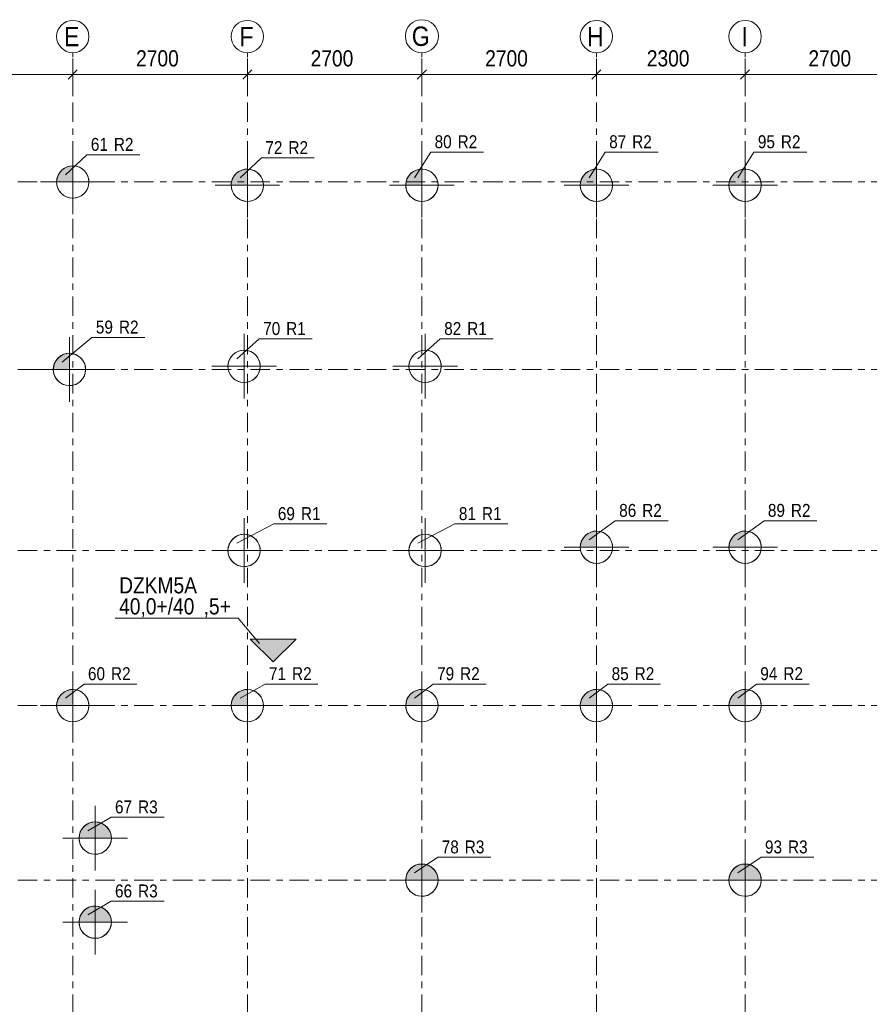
# Model space of a CAD drawing. Header units: millimetres. Extents: x -961 to -120, y -1265 to -671.
# Tile 8 of 12: x -725 to -593, y -988 to -835. Entities that reach past the tile are written whole.
import ezdxf

# ---------------------------------------------------------------- set-up
doc = ezdxf.new("R2010")
doc.units = ezdxf.units.MM
doc.linetypes.add('XKITLINE00', pattern=[0])
doc.linetypes.add('XKITLINE03', pattern=[6, 3, -1, 1, -1])
for name, color, linetype, lineweight in [('Offset', 4, 'Continuous', 0), ('Onderdeel', 2, 'Continuous', 0), ('Onderdeel label', 2, 'Continuous', 0), ('Stramien', 4, 'Continuous', 0), ('Symbool tekst', 7, 'Continuous', 0)]:
    doc.layers.add(name, color=color, linetype=linetype, lineweight=lineweight)
doc.styles.add('ARIAL', font='arial.ttf')

msp = doc.modelspace()

# ---------------------------------------------------------------- hatches: boundary and pattern name
at = {"layer": 'Onderdeel'}
msp.add_hatch(color=256, dxfattribs=at).paths.add_polyline_path([(-681.77, -931.01), (-685.31, -934.55), (-688.85, -931.01)], flags=17)
at = {"layer": 'Symbool tekst'}
for points in [[(-718.81, -860.31), (-718.81, -860.25), (-718.81, -860.19), (-718.8, -860.13), (-718.8, -860.07), (-718.79, -860.01), (-718.78, -859.95), (-718.77, -859.89), (-718.76, -859.83), (-718.74, -859.77), (-718.73, -859.71), (-718.71, -859.65), (-718.69, -859.59), (-718.67, -859.54), (-718.65, -859.48), (-718.63, -859.42), (-718.61, -859.37), (-718.58, -859.31), (-718.56, -859.26), (-718.53, -859.2), (-718.5, -859.15), (-718.47, -859.09), (-718.44, -859.04), (-718.41, -858.99), (-718.37, -858.94), (-718.34, -858.89), (-718.3, -858.84), (-718.27, -858.79), (-718.23, -858.74), (-718.19, -858.7), (-718.15, -858.65), (-718.11, -858.61), (-718.06, -858.56), (-718.02, -858.52), (-717.98, -858.48), (-717.93, -858.44), (-717.88, -858.4), (-717.84, -858.36), (-717.79, -858.32), (-717.74, -858.29), (-717.69, -858.25), (-717.64, -858.22), (-717.59, -858.19), (-717.53, -858.16), (-717.48, -858.13), (-717.43, -858.1), (-717.37, -858.07), (-717.32, -858.04), (-717.26, -858.02), (-717.21, -858), (-717.15, -857.97), (-717.09, -857.95), (-717.03, -857.93), (-716.97, -857.92), (-716.92, -857.9), (-716.86, -857.89), (-716.8, -857.87), (-716.74, -857.86), (-716.68, -857.85), (-716.62, -857.84), (-716.56, -857.83), (-716.5, -857.82), (-716.44, -857.82), (-716.38, -857.82), (-716.31, -857.81), (-716.31, -860.31)], [(-691.81, -860.81), (-691.81, -860.75), (-691.81, -860.69), (-691.8, -860.63), (-691.8, -860.57), (-691.79, -860.51), (-691.78, -860.45), (-691.77, -860.39), (-691.76, -860.33), (-691.74, -860.27), (-691.73, -860.21), (-691.71, -860.15), (-691.69, -860.09), (-691.67, -860.04), (-691.65, -859.98), (-691.63, -859.92), (-691.61, -859.87), (-691.58, -859.81), (-691.56, -859.76), (-691.53, -859.7), (-691.5, -859.65), (-691.47, -859.59), (-691.44, -859.54), (-691.41, -859.49), (-691.37, -859.44), (-691.34, -859.39), (-691.3, -859.34), (-691.27, -859.29), (-691.23, -859.24), (-691.19, -859.2), (-691.15, -859.15), (-691.11, -859.11), (-691.06, -859.06), (-691.02, -859.02), (-690.98, -858.98), (-690.93, -858.94), (-690.88, -858.9), (-690.84, -858.86), (-690.79, -858.82), (-690.74, -858.79), (-690.69, -858.75), (-690.64, -858.72), (-690.59, -858.69), (-690.53, -858.66), (-690.48, -858.63), (-690.43, -858.6), (-690.37, -858.57), (-690.32, -858.54), (-690.26, -858.52), (-690.21, -858.5), (-690.15, -858.47), (-690.09, -858.45), (-690.03, -858.43), (-689.97, -858.42), (-689.92, -858.4), (-689.86, -858.39), (-689.8, -858.37), (-689.74, -858.36), (-689.68, -858.35), (-689.62, -858.34), (-689.56, -858.33), (-689.5, -858.32), (-689.44, -858.32), (-689.38, -858.32), (-689.31, -858.31), (-689.31, -860.81)], [(-664.81, -860.81), (-664.81, -860.75), (-664.81, -860.69), (-664.8, -860.63), (-664.8, -860.57), (-664.79, -860.51), (-664.78, -860.45), (-664.77, -860.39), (-664.76, -860.33), (-664.74, -860.27), (-664.73, -860.21), (-664.71, -860.15), (-664.69, -860.09), (-664.67, -860.04), (-664.65, -859.98), (-664.63, -859.92), (-664.61, -859.87), (-664.58, -859.81), (-664.56, -859.76), (-664.53, -859.7), (-664.5, -859.65), (-664.47, -859.59), (-664.44, -859.54), (-664.41, -859.49), (-664.37, -859.44), (-664.34, -859.39), (-664.3, -859.34), (-664.27, -859.29), (-664.23, -859.24), (-664.19, -859.2), (-664.15, -859.15), (-664.11, -859.11), (-664.06, -859.06), (-664.02, -859.02), (-663.98, -858.98), (-663.93, -858.94), (-663.88, -858.9), (-663.84, -858.86), (-663.79, -858.82), (-663.74, -858.79), (-663.69, -858.75), (-663.64, -858.72), (-663.59, -858.69), (-663.53, -858.66), (-663.48, -858.63), (-663.43, -858.6), (-663.37, -858.57), (-663.32, -858.54), (-663.26, -858.52), (-663.21, -858.5), (-663.15, -858.47), (-663.09, -858.45), (-663.03, -858.43), (-662.97, -858.42), (-662.92, -858.4), (-662.86, -858.39), (-662.8, -858.37), (-662.74, -858.36), (-662.68, -858.35), (-662.62, -858.34), (-662.56, -858.33), (-662.5, -858.32), (-662.44, -858.32), (-662.38, -858.32), (-662.31, -858.31), (-662.31, -860.81)], [(-637.81, -860.81), (-637.81, -860.75), (-637.81, -860.69), (-637.8, -860.63), (-637.8, -860.57), (-637.79, -860.51), (-637.78, -860.45), (-637.77, -860.39), (-637.76, -860.33), (-637.74, -860.27), (-637.73, -860.21), (-637.71, -860.15), (-637.69, -860.09), (-637.67, -860.04), (-637.65, -859.98), (-637.63, -859.92), (-637.61, -859.87), (-637.58, -859.81), (-637.56, -859.76), (-637.53, -859.7), (-637.5, -859.65), (-637.47, -859.59), (-637.44, -859.54), (-637.41, -859.49), (-637.37, -859.44), (-637.34, -859.39), (-637.3, -859.34), (-637.27, -859.29), (-637.23, -859.24), (-637.19, -859.2), (-637.15, -859.15), (-637.11, -859.11), (-637.06, -859.06), (-637.02, -859.02), (-636.98, -858.98), (-636.93, -858.94), (-636.88, -858.9), (-636.84, -858.86), (-636.79, -858.82), (-636.74, -858.79), (-636.69, -858.75), (-636.64, -858.72), (-636.59, -858.69), (-636.53, -858.66), (-636.48, -858.63), (-636.43, -858.6), (-636.37, -858.57), (-636.32, -858.54), (-636.26, -858.52), (-636.21, -858.5), (-636.15, -858.47), (-636.09, -858.45), (-636.03, -858.43), (-635.97, -858.42), (-635.92, -858.4), (-635.86, -858.39), (-635.8, -858.37), (-635.74, -858.36), (-635.68, -858.35), (-635.62, -858.34), (-635.56, -858.33), (-635.5, -858.32), (-635.44, -858.32), (-635.38, -858.32), (-635.31, -858.31), (-635.31, -860.81)], [(-614.81, -860.81), (-614.81, -860.75), (-614.81, -860.69), (-614.8, -860.63), (-614.8, -860.57), (-614.79, -860.51), (-614.78, -860.45), (-614.77, -860.39), (-614.76, -860.33), (-614.74, -860.27), (-614.73, -860.21), (-614.71, -860.15), (-614.69, -860.09), (-614.67, -860.04), (-614.65, -859.98), (-614.63, -859.92), (-614.61, -859.87), (-614.58, -859.81), (-614.56, -859.76), (-614.53, -859.7), (-614.5, -859.65), (-614.47, -859.59), (-614.44, -859.54), (-614.41, -859.49), (-614.37, -859.44), (-614.34, -859.39), (-614.3, -859.34), (-614.27, -859.29), (-614.23, -859.24), (-614.19, -859.2), (-614.15, -859.15), (-614.11, -859.11), (-614.06, -859.06), (-614.02, -859.02), (-613.98, -858.98), (-613.93, -858.94), (-613.88, -858.9), (-613.84, -858.86), (-613.79, -858.82), (-613.74, -858.79), (-613.69, -858.75), (-613.64, -858.72), (-613.59, -858.69), (-613.53, -858.66), (-613.48, -858.63), (-613.43, -858.6), (-613.37, -858.57), (-613.32, -858.54), (-613.26, -858.52), (-613.21, -858.5), (-613.15, -858.47), (-613.09, -858.45), (-613.03, -858.43), (-612.97, -858.42), (-612.92, -858.4), (-612.86, -858.39), (-612.8, -858.37), (-612.74, -858.36), (-612.68, -858.35), (-612.62, -858.34), (-612.56, -858.33), (-612.5, -858.32), (-612.44, -858.32), (-612.38, -858.32), (-612.31, -858.31), (-612.31, -860.81)], [(-719.32, -889.31), (-719.31, -889.25), (-719.31, -889.19), (-719.3, -889.13), (-719.3, -889.07), (-719.29, -889.01), (-719.28, -888.95), (-719.27, -888.89), (-719.26, -888.83), (-719.24, -888.77), (-719.23, -888.71), (-719.21, -888.65), (-719.19, -888.59), (-719.18, -888.54), (-719.15, -888.48), (-719.13, -888.42), (-719.11, -888.37), (-719.08, -888.31), (-719.06, -888.26), (-719.03, -888.2), (-719, -888.15), (-718.97, -888.09), (-718.94, -888.04), (-718.91, -887.99), (-718.88, -887.94), (-718.84, -887.89), (-718.81, -887.84), (-718.77, -887.79), (-718.73, -887.74), (-718.69, -887.7), (-718.65, -887.65), (-718.61, -887.61), (-718.57, -887.56), (-718.52, -887.52), (-718.48, -887.48), (-718.43, -887.44), (-718.39, -887.4), (-718.34, -887.36), (-718.29, -887.32), (-718.24, -887.29), (-718.19, -887.25), (-718.14, -887.22), (-718.09, -887.19), (-718.04, -887.16), (-717.98, -887.13), (-717.93, -887.1), (-717.87, -887.07), (-717.82, -887.04), (-717.76, -887.02), (-717.71, -887), (-717.65, -886.97), (-717.59, -886.95), (-717.53, -886.93), (-717.48, -886.92), (-717.42, -886.9), (-717.36, -886.89), (-717.3, -886.87), (-717.24, -886.86), (-717.18, -886.85), (-717.12, -886.84), (-717.06, -886.83), (-717, -886.82), (-716.94, -886.82), (-716.88, -886.82), (-716.82, -886.81), (-716.82, -889.31)], [(-637.81, -916.81), (-637.81, -916.75), (-637.81, -916.69), (-637.8, -916.63), (-637.8, -916.57), (-637.79, -916.51), (-637.78, -916.45), (-637.77, -916.39), (-637.76, -916.33), (-637.74, -916.27), (-637.73, -916.21), (-637.71, -916.15), (-637.69, -916.09), (-637.67, -916.04), (-637.65, -915.98), (-637.63, -915.92), (-637.61, -915.87), (-637.58, -915.81), (-637.56, -915.76), (-637.53, -915.7), (-637.5, -915.65), (-637.47, -915.59), (-637.44, -915.54), (-637.41, -915.49), (-637.37, -915.44), (-637.34, -915.39), (-637.3, -915.34), (-637.27, -915.29), (-637.23, -915.24), (-637.19, -915.2), (-637.15, -915.15), (-637.11, -915.11), (-637.06, -915.06), (-637.02, -915.02), (-636.98, -914.98), (-636.93, -914.94), (-636.88, -914.9), (-636.84, -914.86), (-636.79, -914.82), (-636.74, -914.79), (-636.69, -914.75), (-636.64, -914.72), (-636.59, -914.69), (-636.53, -914.66), (-636.48, -914.63), (-636.43, -914.6), (-636.37, -914.57), (-636.32, -914.54), (-636.26, -914.52), (-636.21, -914.5), (-636.15, -914.47), (-636.09, -914.45), (-636.03, -914.43), (-635.97, -914.42), (-635.92, -914.4), (-635.86, -914.39), (-635.8, -914.37), (-635.74, -914.36), (-635.68, -914.35), (-635.62, -914.34), (-635.56, -914.33), (-635.5, -914.32), (-635.44, -914.32), (-635.38, -914.32), (-635.31, -914.31), (-635.31, -916.81)], [(-614.81, -916.81), (-614.81, -916.75), (-614.81, -916.69), (-614.8, -916.63), (-614.8, -916.57), (-614.79, -916.51), (-614.78, -916.45), (-614.77, -916.39), (-614.76, -916.33), (-614.74, -916.27), (-614.73, -916.21), (-614.71, -916.15), (-614.69, -916.09), (-614.67, -916.04), (-614.65, -915.98), (-614.63, -915.92), (-614.61, -915.87), (-614.58, -915.81), (-614.56, -915.76), (-614.53, -915.7), (-614.5, -915.65), (-614.47, -915.59), (-614.44, -915.54), (-614.41, -915.49), (-614.37, -915.44), (-614.34, -915.39), (-614.3, -915.34), (-614.27, -915.29), (-614.23, -915.24), (-614.19, -915.2), (-614.15, -915.15), (-614.11, -915.11), (-614.06, -915.06), (-614.02, -915.02), (-613.98, -914.98), (-613.93, -914.94), (-613.88, -914.9), (-613.84, -914.86), (-613.79, -914.82), (-613.74, -914.79), (-613.69, -914.75), (-613.64, -914.72), (-613.59, -914.69), (-613.53, -914.66), (-613.48, -914.63), (-613.43, -914.6), (-613.37, -914.57), (-613.32, -914.54), (-613.26, -914.52), (-613.21, -914.5), (-613.15, -914.47), (-613.09, -914.45), (-613.03, -914.43), (-612.97, -914.42), (-612.92, -914.4), (-612.86, -914.39), (-612.8, -914.37), (-612.74, -914.36), (-612.68, -914.35), (-612.62, -914.34), (-612.56, -914.33), (-612.5, -914.32), (-612.44, -914.32), (-612.38, -914.32), (-612.31, -914.31), (-612.31, -916.81)], [(-718.81, -941.31), (-718.81, -941.25), (-718.81, -941.19), (-718.8, -941.13), (-718.8, -941.07), (-718.79, -941.01), (-718.78, -940.95), (-718.77, -940.89), (-718.76, -940.83), (-718.74, -940.77), (-718.73, -940.71), (-718.71, -940.65), (-718.69, -940.59), (-718.67, -940.54), (-718.65, -940.48), (-718.63, -940.42), (-718.61, -940.37), (-718.58, -940.31), (-718.56, -940.26), (-718.53, -940.2), (-718.5, -940.15), (-718.47, -940.09), (-718.44, -940.04), (-718.41, -939.99), (-718.37, -939.94), (-718.34, -939.89), (-718.3, -939.84), (-718.27, -939.79), (-718.23, -939.74), (-718.19, -939.7), (-718.15, -939.65), (-718.11, -939.61), (-718.06, -939.56), (-718.02, -939.52), (-717.98, -939.48), (-717.93, -939.44), (-717.88, -939.4), (-717.84, -939.36), (-717.79, -939.32), (-717.74, -939.29), (-717.69, -939.25), (-717.64, -939.22), (-717.59, -939.19), (-717.53, -939.16), (-717.48, -939.13), (-717.43, -939.1), (-717.37, -939.07), (-717.32, -939.04), (-717.26, -939.02), (-717.21, -939), (-717.15, -938.97), (-717.09, -938.95), (-717.03, -938.93), (-716.97, -938.92), (-716.92, -938.9), (-716.86, -938.89), (-716.8, -938.87), (-716.74, -938.86), (-716.68, -938.85), (-716.62, -938.84), (-716.56, -938.83), (-716.5, -938.82), (-716.44, -938.82), (-716.38, -938.82), (-716.31, -938.81), (-716.31, -941.31)], [(-691.81, -941.31), (-691.81, -941.25), (-691.81, -941.19), (-691.8, -941.13), (-691.8, -941.07), (-691.79, -941.01), (-691.78, -940.95), (-691.77, -940.89), (-691.76, -940.83), (-691.74, -940.77), (-691.73, -940.71), (-691.71, -940.65), (-691.69, -940.59), (-691.67, -940.54), (-691.65, -940.48), (-691.63, -940.42), (-691.61, -940.37), (-691.58, -940.31), (-691.56, -940.26), (-691.53, -940.2), (-691.5, -940.15), (-691.47, -940.09), (-691.44, -940.04), (-691.41, -939.99), (-691.37, -939.94), (-691.34, -939.89), (-691.3, -939.84), (-691.27, -939.79), (-691.23, -939.74), (-691.19, -939.7), (-691.15, -939.65), (-691.11, -939.61), (-691.06, -939.56), (-691.02, -939.52), (-690.98, -939.48), (-690.93, -939.44), (-690.88, -939.4), (-690.84, -939.36), (-690.79, -939.32), (-690.74, -939.29), (-690.69, -939.25), (-690.64, -939.22), (-690.59, -939.19), (-690.53, -939.16), (-690.48, -939.13), (-690.43, -939.1), (-690.37, -939.07), (-690.32, -939.04), (-690.26, -939.02), (-690.21, -939), (-690.15, -938.97), (-690.09, -938.95), (-690.03, -938.93), (-689.97, -938.92), (-689.92, -938.9), (-689.86, -938.89), (-689.8, -938.87), (-689.74, -938.86), (-689.68, -938.85), (-689.62, -938.84), (-689.56, -938.83), (-689.5, -938.82), (-689.44, -938.82), (-689.38, -938.82), (-689.31, -938.81), (-689.31, -941.31)], [(-664.81, -941.31), (-664.81, -941.25), (-664.81, -941.19), (-664.8, -941.13), (-664.8, -941.07), (-664.79, -941.01), (-664.78, -940.95), (-664.77, -940.89), (-664.76, -940.83), (-664.74, -940.77), (-664.73, -940.71), (-664.71, -940.65), (-664.69, -940.59), (-664.67, -940.54), (-664.65, -940.48), (-664.63, -940.42), (-664.61, -940.37), (-664.58, -940.31), (-664.56, -940.26), (-664.53, -940.2), (-664.5, -940.15), (-664.47, -940.09), (-664.44, -940.04), (-664.41, -939.99), (-664.37, -939.94), (-664.34, -939.89), (-664.3, -939.84), (-664.27, -939.79), (-664.23, -939.74), (-664.19, -939.7), (-664.15, -939.65), (-664.11, -939.61), (-664.06, -939.56), (-664.02, -939.52), (-663.98, -939.48), (-663.93, -939.44), (-663.88, -939.4), (-663.84, -939.36), (-663.79, -939.32), (-663.74, -939.29), (-663.69, -939.25), (-663.64, -939.22), (-663.59, -939.19), (-663.53, -939.16), (-663.48, -939.13), (-663.43, -939.1), (-663.37, -939.07), (-663.32, -939.04), (-663.26, -939.02), (-663.21, -939), (-663.15, -938.97), (-663.09, -938.95), (-663.03, -938.93), (-662.97, -938.92), (-662.92, -938.9), (-662.86, -938.89), (-662.8, -938.87), (-662.74, -938.86), (-662.68, -938.85), (-662.62, -938.84), (-662.56, -938.83), (-662.5, -938.82), (-662.44, -938.82), (-662.38, -938.82), (-662.31, -938.81), (-662.31, -941.31)], [(-637.81, -941.31), (-637.81, -941.25), (-637.81, -941.19), (-637.8, -941.13), (-637.8, -941.07), (-637.79, -941.01), (-637.78, -940.95), (-637.77, -940.89), (-637.76, -940.83), (-637.74, -940.77), (-637.73, -940.71), (-637.71, -940.65), (-637.69, -940.59), (-637.67, -940.54), (-637.65, -940.48), (-637.63, -940.42), (-637.61, -940.37), (-637.58, -940.31), (-637.56, -940.26), (-637.53, -940.2), (-637.5, -940.15), (-637.47, -940.09), (-637.44, -940.04), (-637.41, -939.99), (-637.37, -939.94), (-637.34, -939.89), (-637.3, -939.84), (-637.27, -939.79), (-637.23, -939.74), (-637.19, -939.7), (-637.15, -939.65), (-637.11, -939.61), (-637.06, -939.56), (-637.02, -939.52), (-636.98, -939.48), (-636.93, -939.44), (-636.88, -939.4), (-636.84, -939.36), (-636.79, -939.32), (-636.74, -939.29), (-636.69, -939.25), (-636.64, -939.22), (-636.59, -939.19), (-636.53, -939.16), (-636.48, -939.13), (-636.43, -939.1), (-636.37, -939.07), (-636.32, -939.04), (-636.26, -939.02), (-636.21, -939), (-636.15, -938.97), (-636.09, -938.95), (-636.03, -938.93), (-635.97, -938.92), (-635.92, -938.9), (-635.86, -938.89), (-635.8, -938.87), (-635.74, -938.86), (-635.68, -938.85), (-635.62, -938.84), (-635.56, -938.83), (-635.5, -938.82), (-635.44, -938.82), (-635.38, -938.82), (-635.31, -938.81), (-635.31, -941.31)], [(-614.81, -941.31), (-614.81, -941.25), (-614.81, -941.19), (-614.8, -941.13), (-614.8, -941.07), (-614.79, -941.01), (-614.78, -940.95), (-614.77, -940.89), (-614.76, -940.83), (-614.74, -940.77), (-614.73, -940.71), (-614.71, -940.65), (-614.69, -940.59), (-614.67, -940.54), (-614.65, -940.48), (-614.63, -940.42), (-614.61, -940.37), (-614.58, -940.31), (-614.56, -940.26), (-614.53, -940.2), (-614.5, -940.15), (-614.47, -940.09), (-614.44, -940.04), (-614.41, -939.99), (-614.37, -939.94), (-614.34, -939.89), (-614.3, -939.84), (-614.27, -939.79), (-614.23, -939.74), (-614.19, -939.7), (-614.15, -939.65), (-614.11, -939.61), (-614.06, -939.56), (-614.02, -939.52), (-613.98, -939.48), (-613.93, -939.44), (-613.88, -939.4), (-613.84, -939.36), (-613.79, -939.32), (-613.74, -939.29), (-613.69, -939.25), (-613.64, -939.22), (-613.59, -939.19), (-613.53, -939.16), (-613.48, -939.13), (-613.43, -939.1), (-613.37, -939.07), (-613.32, -939.04), (-613.26, -939.02), (-613.21, -939), (-613.15, -938.97), (-613.09, -938.95), (-613.03, -938.93), (-612.97, -938.92), (-612.92, -938.9), (-612.86, -938.89), (-612.8, -938.87), (-612.74, -938.86), (-612.68, -938.85), (-612.62, -938.84), (-612.56, -938.83), (-612.5, -938.82), (-612.44, -938.82), (-612.38, -938.82), (-612.31, -938.81), (-612.31, -941.31)], [(-715.33, -961.75), (-715.33, -961.69), (-715.33, -961.63), (-715.32, -961.57), (-715.31, -961.51), (-715.3, -961.45), (-715.29, -961.39), (-715.28, -961.33), (-715.26, -961.27), (-715.25, -961.21), (-715.23, -961.15), (-715.22, -961.09), (-715.2, -961.04), (-715.18, -960.98), (-715.15, -960.92), (-715.13, -960.87), (-715.11, -960.81), (-715.08, -960.76), (-715.05, -960.7), (-715.02, -960.65), (-714.99, -960.59), (-714.96, -960.54), (-714.93, -960.49), (-714.9, -960.44), (-714.86, -960.39), (-714.83, -960.34), (-714.79, -960.29), (-714.75, -960.24), (-714.71, -960.2), (-714.67, -960.15), (-714.63, -960.11), (-714.59, -960.06), (-714.54, -960.02), (-714.5, -959.98), (-714.45, -959.94), (-714.41, -959.9), (-714.36, -959.86), (-714.31, -959.82), (-714.26, -959.79), (-714.21, -959.75), (-714.16, -959.72), (-714.11, -959.69), (-714.06, -959.66), (-714, -959.63), (-713.95, -959.6), (-713.89, -959.57), (-713.84, -959.54), (-713.78, -959.52), (-713.73, -959.5), (-713.67, -959.47), (-713.61, -959.45), (-713.56, -959.43), (-713.5, -959.42), (-713.44, -959.4), (-713.38, -959.39), (-713.32, -959.37), (-713.26, -959.36), (-713.2, -959.35), (-713.14, -959.34), (-713.08, -959.33), (-713.02, -959.32), (-712.96, -959.32), (-712.9, -959.32), (-712.84, -959.31), (-712.78, -959.32), (-712.71, -959.32), (-712.65, -959.32), (-712.59, -959.33), (-712.53, -959.34), (-712.47, -959.35), (-712.41, -959.36), (-712.35, -959.37), (-712.29, -959.39), (-712.23, -959.4), (-712.18, -959.42), (-712.12, -959.43), (-712.06, -959.45), (-712, -959.47), (-711.95, -959.5), (-711.89, -959.52), (-711.83, -959.54), (-711.78, -959.57), (-711.72, -959.6), (-711.67, -959.63), (-711.62, -959.66), (-711.56, -959.69), (-711.51, -959.72), (-711.46, -959.75), (-711.41, -959.79), (-711.36, -959.82), (-711.31, -959.86), (-711.27, -959.9), (-711.22, -959.94), (-711.17, -959.98), (-711.13, -960.02), (-711.09, -960.06), (-711.04, -960.11), (-711, -960.15), (-710.96, -960.2), (-710.92, -960.24), (-710.88, -960.29), (-710.85, -960.34), (-710.81, -960.39), (-710.78, -960.44), (-710.74, -960.49), (-710.71, -960.54), (-710.68, -960.59), (-710.65, -960.65), (-710.62, -960.7), (-710.59, -960.76), (-710.57, -960.81), (-710.54, -960.87), (-710.52, -960.92), (-710.5, -960.98), (-710.48, -961.04), (-710.46, -961.09), (-710.44, -961.15), (-710.42, -961.21), (-710.41, -961.27), (-710.39, -961.33), (-710.38, -961.39), (-710.37, -961.45), (-710.36, -961.51), (-710.35, -961.57), (-710.35, -961.63), (-710.34, -961.69), (-710.34, -961.75), (-710.34, -961.81), (-715.34, -961.81)], [(-664.81, -968.25), (-664.81, -968.19), (-664.8, -968.13), (-664.8, -968.07), (-664.79, -968.01), (-664.78, -967.95), (-664.77, -967.89), (-664.76, -967.83), (-664.74, -967.77), (-664.73, -967.71), (-664.71, -967.65), (-664.69, -967.59), (-664.67, -967.54), (-664.65, -967.48), (-664.63, -967.42), (-664.61, -967.37), (-664.58, -967.31), (-664.56, -967.26), (-664.53, -967.2), (-664.5, -967.15), (-664.47, -967.09), (-664.44, -967.04), (-664.41, -966.99), (-664.37, -966.94), (-664.34, -966.89), (-664.3, -966.84), (-664.27, -966.79), (-664.23, -966.74), (-664.19, -966.7), (-664.15, -966.65), (-664.11, -966.61), (-664.06, -966.56), (-664.02, -966.52), (-663.98, -966.48), (-663.93, -966.44), (-663.88, -966.4), (-663.84, -966.36), (-663.79, -966.32), (-663.74, -966.29), (-663.69, -966.25), (-663.64, -966.22), (-663.59, -966.19), (-663.53, -966.16), (-663.48, -966.13), (-663.43, -966.1), (-663.37, -966.07), (-663.32, -966.04), (-663.26, -966.02), (-663.21, -966), (-663.15, -965.97), (-663.09, -965.95), (-663.03, -965.93), (-662.97, -965.92), (-662.92, -965.9), (-662.86, -965.89), (-662.8, -965.87), (-662.74, -965.86), (-662.68, -965.85), (-662.62, -965.84), (-662.56, -965.83), (-662.5, -965.82), (-662.44, -965.82), (-662.38, -965.82), (-662.31, -965.81), (-662.25, -965.82), (-662.19, -965.82), (-662.13, -965.82), (-662.07, -965.83), (-662.01, -965.84), (-661.95, -965.85), (-661.89, -965.86), (-661.83, -965.87), (-661.77, -965.89), (-661.71, -965.9), (-661.65, -965.92), (-661.6, -965.93), (-661.54, -965.95), (-661.48, -965.97), (-661.42, -966), (-661.37, -966.02), (-661.31, -966.04), (-661.26, -966.07), (-661.2, -966.1), (-661.15, -966.13), (-661.09, -966.16), (-661.04, -966.19), (-660.99, -966.22), (-660.94, -966.25), (-660.89, -966.29), (-660.84, -966.32), (-660.79, -966.36), (-660.74, -966.4), (-660.7, -966.44), (-660.65, -966.48), (-660.61, -966.52), (-660.56, -966.56), (-660.52, -966.61), (-660.48, -966.65), (-660.44, -966.7), (-660.4, -966.74), (-660.36, -966.79), (-660.32, -966.84), (-660.29, -966.89), (-660.25, -966.94), (-660.22, -966.99), (-660.19, -967.04), (-660.16, -967.09), (-660.13, -967.15), (-660.1, -967.2), (-660.07, -967.26), (-660.05, -967.31), (-660.02, -967.37), (-660, -967.42), (-659.98, -967.48), (-659.95, -967.54), (-659.94, -967.59), (-659.92, -967.65), (-659.9, -967.71), (-659.89, -967.77), (-659.87, -967.83), (-659.86, -967.89), (-659.85, -967.95), (-659.84, -968.01), (-659.83, -968.07), (-659.83, -968.13), (-659.82, -968.19), (-659.82, -968.25), (-659.81, -968.31), (-664.81, -968.31)], [(-614.81, -968.25), (-614.81, -968.19), (-614.8, -968.13), (-614.8, -968.07), (-614.79, -968.01), (-614.78, -967.95), (-614.77, -967.89), (-614.76, -967.83), (-614.74, -967.77), (-614.73, -967.71), (-614.71, -967.65), (-614.69, -967.59), (-614.67, -967.54), (-614.65, -967.48), (-614.63, -967.42), (-614.61, -967.37), (-614.58, -967.31), (-614.56, -967.26), (-614.53, -967.2), (-614.5, -967.15), (-614.47, -967.09), (-614.44, -967.04), (-614.41, -966.99), (-614.37, -966.94), (-614.34, -966.89), (-614.3, -966.84), (-614.27, -966.79), (-614.23, -966.74), (-614.19, -966.7), (-614.15, -966.65), (-614.11, -966.61), (-614.06, -966.56), (-614.02, -966.52), (-613.98, -966.48), (-613.93, -966.44), (-613.88, -966.4), (-613.84, -966.36), (-613.79, -966.32), (-613.74, -966.29), (-613.69, -966.25), (-613.64, -966.22), (-613.59, -966.19), (-613.53, -966.16), (-613.48, -966.13), (-613.43, -966.1), (-613.37, -966.07), (-613.32, -966.04), (-613.26, -966.02), (-613.21, -966), (-613.15, -965.97), (-613.09, -965.95), (-613.03, -965.93), (-612.97, -965.92), (-612.92, -965.9), (-612.86, -965.89), (-612.8, -965.87), (-612.74, -965.86), (-612.68, -965.85), (-612.62, -965.84), (-612.56, -965.83), (-612.5, -965.82), (-612.44, -965.82), (-612.38, -965.82), (-612.31, -965.81), (-612.25, -965.82), (-612.19, -965.82), (-612.13, -965.82), (-612.07, -965.83), (-612.01, -965.84), (-611.95, -965.85), (-611.89, -965.86), (-611.83, -965.87), (-611.77, -965.89), (-611.71, -965.9), (-611.65, -965.92), (-611.6, -965.93), (-611.54, -965.95), (-611.48, -965.97), (-611.42, -966), (-611.37, -966.02), (-611.31, -966.04), (-611.26, -966.07), (-611.2, -966.1), (-611.15, -966.13), (-611.09, -966.16), (-611.04, -966.19), (-610.99, -966.22), (-610.94, -966.25), (-610.89, -966.29), (-610.84, -966.32), (-610.79, -966.36), (-610.74, -966.4), (-610.7, -966.44), (-610.65, -966.48), (-610.61, -966.52), (-610.56, -966.56), (-610.52, -966.61), (-610.48, -966.65), (-610.44, -966.7), (-610.4, -966.74), (-610.36, -966.79), (-610.32, -966.84), (-610.29, -966.89), (-610.25, -966.94), (-610.22, -966.99), (-610.19, -967.04), (-610.16, -967.09), (-610.13, -967.15), (-610.1, -967.2), (-610.07, -967.26), (-610.05, -967.31), (-610.02, -967.37), (-610, -967.42), (-609.98, -967.48), (-609.95, -967.54), (-609.94, -967.59), (-609.92, -967.65), (-609.9, -967.71), (-609.89, -967.77), (-609.87, -967.83), (-609.86, -967.89), (-609.85, -967.95), (-609.84, -968.01), (-609.83, -968.07), (-609.83, -968.13), (-609.82, -968.19), (-609.82, -968.25), (-609.81, -968.31), (-614.81, -968.31)], [(-715.33, -974.75), (-715.33, -974.69), (-715.33, -974.63), (-715.32, -974.57), (-715.31, -974.51), (-715.3, -974.45), (-715.29, -974.39), (-715.28, -974.33), (-715.26, -974.27), (-715.25, -974.21), (-715.23, -974.15), (-715.22, -974.09), (-715.2, -974.04), (-715.18, -973.98), (-715.15, -973.92), (-715.13, -973.87), (-715.11, -973.81), (-715.08, -973.76), (-715.05, -973.7), (-715.02, -973.65), (-714.99, -973.59), (-714.96, -973.54), (-714.93, -973.49), (-714.9, -973.44), (-714.86, -973.39), (-714.83, -973.34), (-714.79, -973.29), (-714.75, -973.24), (-714.71, -973.2), (-714.67, -973.15), (-714.63, -973.11), (-714.59, -973.06), (-714.54, -973.02), (-714.5, -972.98), (-714.45, -972.94), (-714.41, -972.9), (-714.36, -972.86), (-714.31, -972.82), (-714.26, -972.79), (-714.21, -972.75), (-714.16, -972.72), (-714.11, -972.69), (-714.06, -972.66), (-714, -972.63), (-713.95, -972.6), (-713.89, -972.57), (-713.84, -972.54), (-713.78, -972.52), (-713.73, -972.5), (-713.67, -972.47), (-713.61, -972.45), (-713.56, -972.43), (-713.5, -972.42), (-713.44, -972.4), (-713.38, -972.39), (-713.32, -972.37), (-713.26, -972.36), (-713.2, -972.35), (-713.14, -972.34), (-713.08, -972.33), (-713.02, -972.32), (-712.96, -972.32), (-712.9, -972.32), (-712.84, -972.31), (-712.78, -972.32), (-712.71, -972.32), (-712.65, -972.32), (-712.59, -972.33), (-712.53, -972.34), (-712.47, -972.35), (-712.41, -972.36), (-712.35, -972.37), (-712.29, -972.39), (-712.23, -972.4), (-712.18, -972.42), (-712.12, -972.43), (-712.06, -972.45), (-712, -972.47), (-711.95, -972.5), (-711.89, -972.52), (-711.83, -972.54), (-711.78, -972.57), (-711.72, -972.6), (-711.67, -972.63), (-711.62, -972.66), (-711.56, -972.69), (-711.51, -972.72), (-711.46, -972.75), (-711.41, -972.79), (-711.36, -972.82), (-711.31, -972.86), (-711.27, -972.9), (-711.22, -972.94), (-711.17, -972.98), (-711.13, -973.02), (-711.09, -973.06), (-711.04, -973.11), (-711, -973.15), (-710.96, -973.2), (-710.92, -973.24), (-710.88, -973.29), (-710.85, -973.34), (-710.81, -973.39), (-710.78, -973.44), (-710.74, -973.49), (-710.71, -973.54), (-710.68, -973.59), (-710.65, -973.65), (-710.62, -973.7), (-710.59, -973.76), (-710.57, -973.81), (-710.54, -973.87), (-710.52, -973.92), (-710.5, -973.98), (-710.48, -974.04), (-710.46, -974.09), (-710.44, -974.15), (-710.42, -974.21), (-710.41, -974.27), (-710.39, -974.33), (-710.38, -974.39), (-710.37, -974.45), (-710.36, -974.51), (-710.35, -974.57), (-710.35, -974.63), (-710.34, -974.69), (-710.34, -974.75), (-710.34, -974.81), (-715.34, -974.81)]]:
    msp.add_hatch(color=256, dxfattribs=at).paths.add_polyline_path(points, flags=17)

# ---------------------------------------------------------------- linework, layer by layer
at = {"layer": 'Offset', "linetype": 'XKITLINE00', "lineweight": 0}
for p, q in [((-716.31, -846.68), (-716.31, -841.18)), ((-716.31, -846.68), (-716.31, -841.18)), ((-689.31, -846.68), (-689.31, -841.18)), ((-689.31, -846.68), (-689.31, -841.18)), ((-662.31, -846.68), (-662.31, -841.18)), ((-662.31, -846.68), (-662.31, -841.18)), ((-635.31, -846.68), (-635.31, -841.18)), ((-635.31, -846.68), (-635.31, -841.18)), ((-612.31, -846.68), (-612.31, -841.18)), ((-612.31, -846.68), (-612.31, -841.18)), ((-743.31, -843.68), (-716.31, -843.68)), ((-715.61, -842.97), (-717.02, -844.39)), ((-715.61, -842.97), (-717.02, -844.39)), ((-716.31, -843.68), (-689.31, -843.68)), ((-688.61, -842.97), (-690.02, -844.39)), ((-688.61, -842.97), (-690.02, -844.39)), ((-689.31, -843.68), (-662.31, -843.68)), ((-661.61, -842.97), (-663.02, -844.39)), ((-661.61, -842.97), (-663.02, -844.39)), ((-662.31, -843.68), (-635.31, -843.68)), ((-634.61, -842.97), (-636.02, -844.39)), ((-634.61, -842.97), (-636.02, -844.39)), ((-635.31, -843.68), (-612.31, -843.68)), ((-611.61, -842.97), (-613.02, -844.39)), ((-611.61, -842.97), (-613.02, -844.39)), ((-612.31, -843.68), (-585.31, -843.68))]:
    msp.add_line(p, q, dxfattribs=at)
at = {"layer": 'Offset'}
for p in [(-716.31, -843.68), (-716.31, -843.68), (-689.31, -843.68), (-689.31, -843.68), (-662.31, -843.68), (-662.31, -843.68), (-635.31, -843.68), (-635.31, -843.68), (-612.31, -843.68), (-612.31, -843.68)]:
    msp.add_point(p, dxfattribs=at)
at = {"layer": 'Onderdeel', "linetype": 'XKITLINE00', "lineweight": 0}
for p, q in [((-681.78, -931.01), (-688.85, -931.01)), ((-688.85, -931.01), (-685.31, -934.55)), ((-685.31, -934.55), (-681.78, -931.01))]:
    msp.add_line(p, q, dxfattribs=at)
for centre, start, end in [((-716.31, -860.31), 144, 324), ((-716.31, -860.31), 324, 144), ((-689.31, -860.81), 324, 144), ((-662.31, -860.81), 324, 144), ((-635.31, -860.81), 324, 144), ((-612.31, -860.81), 324, 144), ((-689.31, -860.81), 144, 324), ((-662.31, -860.81), 144, 324), ((-635.31, -860.81), 144, 324), ((-612.31, -860.81), 144, 324), ((-689.81, -888.82), 324, 144), ((-661.81, -888.82), 324, 144), ((-716.82, -889.31), 144, 324), ((-716.82, -889.31), 324, 144), ((-689.81, -888.82), 144, 324), ((-661.81, -888.82), 144, 324), ((-689.81, -917.31), 324, 144), ((-661.81, -917.31), 324, 144), ((-635.31, -916.81), 144, 324), ((-635.31, -916.81), 324, 144), ((-612.31, -916.81), 144, 324), ((-612.31, -916.81), 324, 144), ((-689.81, -917.31), 144, 324), ((-661.81, -917.31), 144, 324), ((-716.31, -941.31), 324, 144), ((-689.31, -941.31), 324, 144), ((-662.31, -941.31), 324, 144), ((-635.31, -941.31), 324, 144), ((-612.31, -941.31), 324, 144), ((-716.31, -941.31), 144, 324), ((-689.31, -941.31), 144, 324), ((-662.31, -941.31), 144, 324), ((-635.31, -941.31), 144, 324), ((-612.31, -941.31), 144, 324), ((-712.84, -961.81), 324, 144), ((-712.84, -961.81), 144, 324), ((-662.31, -968.31), 144, 324), ((-662.31, -968.31), 324, 144), ((-612.31, -968.31), 144, 324), ((-612.31, -968.31), 324, 144), ((-712.84, -974.81), 324, 144), ((-712.84, -974.81), 144, 324)]:
    msp.add_arc(centre, 2.5, start, end, dxfattribs=at)
at = {"layer": 'Onderdeel label', "linetype": 'XKITLINE00', "lineweight": 0}
for p, q in [((-663.44, -859.68), (-660.94, -855.68)), ((-660.94, -855.68), (-652.77, -855.68)), ((-636.44, -859.68), (-633.94, -855.68)), ((-633.94, -855.68), (-625.77, -855.68)), ((-613.44, -859.68), (-610.94, -855.68)), ((-610.94, -855.68), (-602.77, -855.68)), ((-717.44, -859.18), (-714.12, -856.09)), ((-714.12, -856.09), (-705.95, -856.09)), ((-690.44, -859.68), (-687.12, -856.59)), ((-687.12, -856.59), (-678.95, -856.59)), ((-717.95, -888.18), (-713.34, -884.35)), ((-713.34, -884.35), (-705.16, -884.35)), ((-690.94, -887.69), (-687.46, -884.58)), ((-687.46, -884.58), (-679.29, -884.58)), ((-662.94, -887.69), (-659.46, -884.58)), ((-659.46, -884.58), (-651.29, -884.58)), ((-690.94, -916.18), (-685.19, -913.21)), ((-685.19, -913.21), (-677.01, -913.21)), ((-662.94, -916.18), (-657.19, -913.21)), ((-657.19, -913.21), (-649.01, -913.21)), ((-636.44, -915.68), (-632.39, -912.71)), ((-632.39, -912.71), (-624.22, -912.71)), ((-613.44, -915.68), (-609.39, -912.71)), ((-609.39, -912.71), (-601.22, -912.71)), ((-709.74, -927.8), (-690.74, -927.8)), ((-687.43, -931.72), (-690.74, -927.8)), ((-717.44, -940.18), (-714.56, -937.97)), ((-714.56, -937.97), (-706.39, -937.97)), ((-690.44, -940.18), (-686.56, -937.97)), ((-686.56, -937.97), (-678.39, -937.97)), ((-663.44, -940.18), (-660.56, -937.97)), ((-660.56, -937.97), (-652.39, -937.97)), ((-636.44, -940.18), (-633.56, -937.97)), ((-633.56, -937.97), (-625.39, -937.97)), ((-613.44, -940.18), (-610.56, -937.97)), ((-610.56, -937.97), (-602.39, -937.97)), ((-713.97, -960.68), (-710.38, -958.58)), ((-710.38, -958.58), (-702.2, -958.58)), ((-663.44, -967.18), (-659.84, -964.77)), ((-659.84, -964.77), (-651.67, -964.77)), ((-613.44, -967.18), (-609.84, -964.77)), ((-609.84, -964.77), (-601.67, -964.77)), ((-713.97, -973.68), (-710.38, -971.58)), ((-710.38, -971.58), (-702.2, -971.58))]:
    msp.add_line(p, q, dxfattribs=at)
at = {"layer": 'Stramien', "linetype": 'XKITLINE03', "lineweight": 0}
for p, q in [((-716.31, -1103.01), (-716.31, -840.31)), ((-689.31, -1103.01), (-689.31, -840.31)), ((-662.31, -1103.01), (-662.31, -840.31)), ((-635.31, -1103.01), (-635.31, -840.31)), ((-612.31, -1103.01), (-612.31, -840.31)), ((-880.81, -860.31), (-445.81, -860.31)), ((-880.81, -889.31), (-445.81, -889.31)), ((-880.81, -917.31), (-445.81, -917.31)), ((-880.81, -941.31), (-445.81, -941.31)), ((-880.81, -968.31), (-445.81, -968.31))]:
    msp.add_line(p, q, dxfattribs=at)
at = {"layer": 'Stramien', "linetype": 'XKITLINE00', "lineweight": 0}
for centre, radius in [((-716.31, -837.81), 2.5), ((-689.31, -837.81), 2.5), ((-662.31, -837.76), 2.56), ((-635.31, -837.81), 2.5), ((-612.31, -837.81), 2.5)]:
    msp.add_circle(centre, radius, dxfattribs=at)
at = {"layer": 'Symbool tekst', "linetype": 'XKITLINE00', "lineweight": 0}
for p, q in [((-716.31, -865.31), (-716.31, -855.31)), ((-689.31, -865.81), (-689.31, -855.81)), ((-662.31, -865.81), (-662.31, -855.81)), ((-635.31, -865.81), (-635.31, -855.81)), ((-612.31, -865.81), (-612.31, -855.81)), ((-721.31, -860.31), (-711.31, -860.31)), ((-694.31, -860.81), (-684.31, -860.81)), ((-667.31, -860.81), (-657.31, -860.81)), ((-640.31, -860.81), (-630.31, -860.81)), ((-617.31, -860.81), (-607.31, -860.81)), ((-716.82, -894.31), (-716.82, -884.31)), ((-689.81, -893.82), (-689.81, -883.82)), ((-661.81, -893.82), (-661.81, -883.82)), ((-721.82, -889.31), (-711.82, -889.31)), ((-694.81, -888.82), (-684.81, -888.82)), ((-666.81, -888.82), (-656.81, -888.82)), ((-689.81, -922.31), (-689.81, -912.31)), ((-661.81, -922.31), (-661.81, -912.31)), ((-635.31, -921.81), (-635.31, -911.81)), ((-612.31, -921.81), (-612.31, -911.81)), ((-640.31, -916.81), (-630.31, -916.81)), ((-617.31, -916.81), (-607.31, -916.81)), ((-694.81, -917.31), (-684.81, -917.31)), ((-666.81, -917.31), (-656.81, -917.31)), ((-716.31, -946.31), (-716.31, -936.31)), ((-689.31, -946.31), (-689.31, -936.31)), ((-662.31, -946.31), (-662.31, -936.31)), ((-635.31, -946.31), (-635.31, -936.31)), ((-612.31, -946.31), (-612.31, -936.31)), ((-721.31, -941.31), (-711.31, -941.31)), ((-694.31, -941.31), (-684.31, -941.31)), ((-667.31, -941.31), (-657.31, -941.31)), ((-640.31, -941.31), (-630.31, -941.31)), ((-617.31, -941.31), (-607.31, -941.31)), ((-712.84, -966.81), (-712.84, -956.81)), ((-717.84, -961.81), (-707.84, -961.81)), ((-662.31, -973.31), (-662.31, -963.31)), ((-612.31, -973.31), (-612.31, -963.31)), ((-667.31, -968.31), (-657.31, -968.31)), ((-617.31, -968.31), (-607.31, -968.31)), ((-712.84, -979.81), (-712.84, -969.81)), ((-717.84, -974.81), (-707.84, -974.81))]:
    msp.add_line(p, q, dxfattribs=at)
for centre in [(-716.31, -860.31), (-689.31, -860.81), (-662.31, -860.81), (-635.31, -860.81), (-612.31, -860.81), (-689.81, -888.82), (-661.81, -888.82), (-716.82, -889.31), (-689.81, -917.31), (-661.81, -917.31), (-635.31, -916.81), (-612.31, -916.81), (-716.31, -941.31), (-689.31, -941.31), (-662.31, -941.31), (-635.31, -941.31), (-612.31, -941.31), (-712.84, -961.81), (-662.31, -968.31), (-612.31, -968.31), (-712.84, -974.81)]:
    msp.add_circle(centre, 2.5, dxfattribs=at)

# ---------------------------------------------------------------- texts
at = {"layer": 'Offset', "style": 'ARIAL', "width": 0.85}
for s, p in [('2700', (-706.52, -842.43)), ('2700', (-679.52, -842.43)), ('2700', (-652.52, -842.43)), ('2300', (-627.52, -842.43)), ('2700', (-602.52, -842.43))]:
    msp.add_text(s, height=2.5, dxfattribs=at).set_placement(p)
at = {"layer": 'Onderdeel label', "style": 'ARIAL', "width": 0.85}
for s, height, p in [('61', 2, (-713.52, -855.49)), ('R2', 2, (-709.96, -855.49)), ('72', 2, (-686.52, -855.99)), ('R2', 2, (-682.96, -855.99)), ('80', 2, (-660.34, -855.08)), ('R2', 2, (-656.78, -855.08)), ('87', 2, (-633.34, -855.08)), ('R2', 2, (-629.78, -855.08)), ('95', 2, (-610.34, -855.08)), ('R2', 2, (-606.78, -855.08)), ('59', 2, (-712.74, -883.75)), ('R2', 2, (-709.17, -883.75)), ('70', 2, (-686.86, -883.98)), ('R1', 2, (-683.3, -883.98)), ('82', 2, (-658.86, -883.98)), ('R1', 2, (-655.3, -883.98)), ('69', 2, (-684.59, -912.61)), ('R1', 2, (-681.02, -912.61)), ('81', 2, (-656.59, -912.61)), ('R1', 2, (-653.02, -912.61)), ('86', 2, (-631.79, -912.11)), ('R2', 2, (-628.23, -912.11)), ('89', 2, (-608.79, -912.11)), ('R2', 2, (-605.23, -912.11)), ('DZKM5A', 2.5, (-709.14, -923.95)), ('40,0+/40', 2.5, (-709.14, -927.2)), (',5+', 2.5, (-696.07, -927.2)), ('60', 2, (-713.96, -937.37)), ('R2', 2, (-710.4, -937.37)), ('71', 2, (-685.96, -937.37)), ('R2', 2, (-682.4, -937.37)), ('79', 2, (-659.96, -937.37)), ('R2', 2, (-656.4, -937.37)), ('85', 2, (-632.96, -937.37)), ('R2', 2, (-629.4, -937.37)), ('94', 2, (-609.96, -937.37)), ('R2', 2, (-606.4, -937.37)), ('67', 2, (-709.78, -957.98)), ('R3', 2, (-706.21, -957.98)), ('78', 2, (-659.24, -964.17)), ('R3', 2, (-655.68, -964.17)), ('93', 2, (-609.24, -964.17)), ('R3', 2, (-605.68, -964.17)), ('66', 2, (-709.78, -970.98)), ('R3', 2, (-706.21, -970.98))]:
    msp.add_text(s, height=height, dxfattribs=at).set_placement(p)
at = {"layer": 'Stramien', "style": 'ARIAL', "width": 0.85}
for s, p in [('E', (-717.65, -839.31)), ('F', (-690.54, -839.31)), ('G', (-663.87, -839.26)), ('H', (-636.76, -839.31)), ('I', (-612.87, -839.31))]:
    msp.add_text(s, height=3, dxfattribs=at).set_placement(p)

doc.saveas('drawing.dxf')
